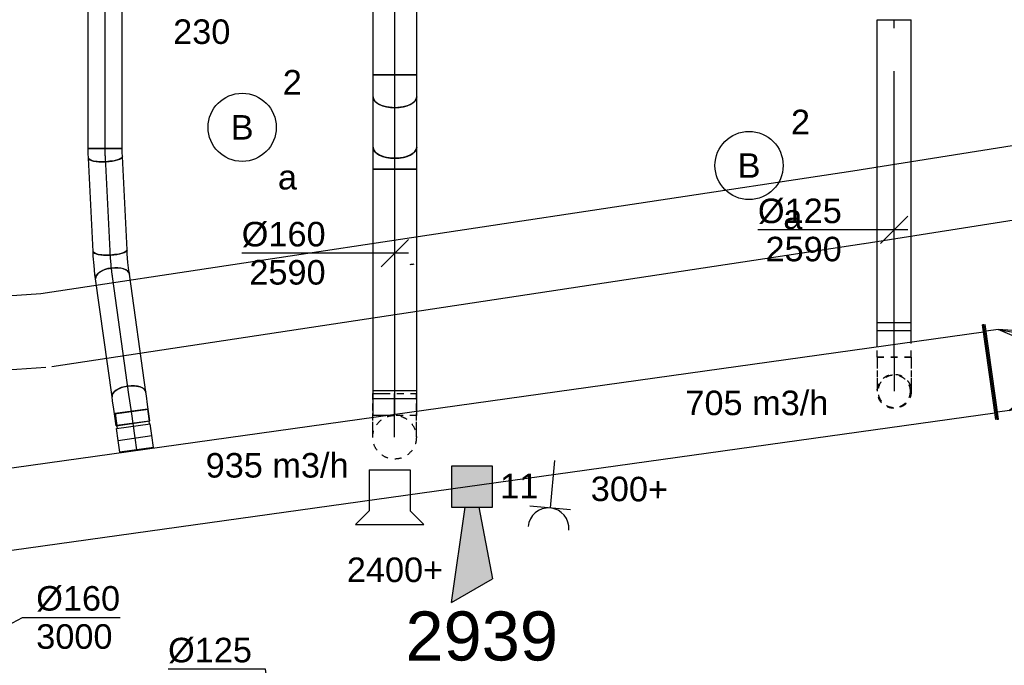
# Model space of a CAD drawing. Extents: x -138812 to 250702, y -18987 to 104055.
# Tile 81 of 193: x 82784 to 86393, y 17318 to 19686. Entities that reach past the tile are written whole.
import ezdxf
from ezdxf.enums import TextEntityAlignment as Align

# ---------------------------------------------------------------- set-up
doc = ezdxf.new("R2010")
doc.units = 0
doc.header["$LTSCALE"] = 50
doc.linetypes.add('CENTER2', pattern=[28.575, 19.05, -3.175, 3.175, -3.175])
doc.linetypes.add('STREEPJES', pattern=[0.1, 0.05, -0.05])
doc.layers.get('0').update_dxf_attribs({"linetype": 'CONTINUOUS'})
for name, color, linetype in [('brandmeldserienummers', 1, 'CONTINUOUS'), ('EL6131--', 2, 'CONTINUOUS'), ('EL6222--', 3, 'CONTINUOUS'), ('EL6311--', 3, 'CONTINUOUS'), ('EL6511--', 3, 'CONTINUOUS'), ('EL6521--', 3, 'CONTINUOUS'), ('EM6131--', 1, 'CONTINUOUS'), ('lMcht retour bestaand_PR', 1, 'CONTINUOUS'), ('lucht retour bestaand_HL', 1, 'CONTINUOUS'), ('WL570---_RETOUR', 112, 'CONTINUOUS'), ('WL570---_RETOUR_HL', 8, 'CONTINUOUS'), ('WL570---_RETOUR_RST', 2, 'CONTINUOUS'), ('WM570---_RETOUR', 1, 'CONTINUOUS'), ('WM570---_RETOUR_PR', 1, 'CONTINUOUS'), ('WM570---_RETOUR_RST_PR', 1, 'CONTINUOUS'), ('WM570---_TOEVOER', 1, 'CONTINUOUS')]:
    doc.layers.add(name, color=color, linetype=linetype)
doc.styles.add('BURO-018', font='ARIAL.TTF', dxfattribs={"height": 90})

# ---------------------------------------------------------------- blocks, each defined once
blk = doc.blocks.new('*U24')
at = {"color": 0, "ltscale": 10}
blk.add_arc((-3.5, 135, -2730), 270, 270, 273, dxfattribs=at)
at = {"layer": 'EM6131--', "color": 1, "linetype": 'Continuous', "style": 'BURO-018'}
blk.add_attdef('POSNR', text='', height=90, dxfattribs=at).set_placement((0, 0), align=Align.MIDDLE)
blk = doc.blocks.new('E00028')
at = {"color": 0, "linetype": 'Continuous'}
for p, q in [((1.5, 11), (-1.5, 9.268)), ((1.5, 11), (0.5, 4)), ((-0.5, 4), (-1.5, 9.268)), ((-1.5, 4), (-1.5, 1)), ((1.5, 4), (-1.5, 4)), ((1.5, 1), (1.5, 4)), ((-1.5, 1), (1.5, 1))]:
    blk.add_line(p, q, dxfattribs=at)
for points in [[(-1.5, 9.268), (1.5, 11), (-0.5, 4), (0.5, 4)], [(-1.5, 4), (1.5, 4), (-1.5, 1), (1.5, 1)]]:
    blk.add_solid(points, dxfattribs=at)
at = {"color": 0, "linetype": 'Continuous', "style": 'BURO-018'}
blk.add_attdef('E_TEXT1', text='', height=1.8, dxfattribs=at).set_placement((0, 13.5), align=Align.MIDDLE)
at = {"color": 0, "linetype": 'Continuous', "style": 'BURO-018', "flags": 1}
blk.add_attdef('E_MATCODE', (0, 0), '', height=1.8, dxfattribs=at)
blk = doc.blocks.new('*U67')
at = {"color": 0, "ltscale": 10}
for p, q in [((0, 135, -2730), (1945.3, 135, -2730)), ((0, -135, -2730), (1945.3, -135, -2730))]:
    blk.add_line(p, q, dxfattribs=at)
at = {"layer": 'EM6131--', "color": 1, "style": 'BURO-018'}
blk.add_attdef('POSNR', text='', height=90, dxfattribs=at).set_placement((0, 0), align=Align.MIDDLE)
blk = doc.blocks.new('*U68')
at = {"color": 0, "ltscale": 10}
for p, q in [((0, 135, -2730), (3011.4, 135, -2730)), ((0, -135, -2730), (3011.4, -135, -2730))]:
    blk.add_line(p, q, dxfattribs=at)
at = {"layer": 'EM6131--', "color": 1, "style": 'BURO-018'}
blk.add_attdef('POSNR', text='', height=90, dxfattribs=at).set_placement((0, 0), align=Align.MIDDLE)
blk = doc.blocks.new('*U69')
at = {"color": 0, "ltscale": 10}
for p, q in [((0, 135, -2730), (193.9, 135, -2730)), ((355.9, 135, -2730), (3468.5, 135, -2730)), ((0, -135, -2730), (153.2, -135, -2730)), ((313, -135, -2730), (3468.5, -135, -2730))]:
    blk.add_line(p, q, dxfattribs=at)
at = {"color": 0, "linetype": 'STREEPJES', "ltscale": 10}
for p, q in [((193.9, 135, -2730), (355.9, 135, -2730)), ((153.2, -135, -2730), (313, -135, -2730))]:
    blk.add_line(p, q, dxfattribs=at)
at = {"layer": 'EM6131--', "color": 1, "style": 'BURO-018'}
blk.add_attdef('POSNR', text='', height=90, dxfattribs=at).set_placement((0, 0), align=Align.MIDDLE)
blk = doc.blocks.new('*U195')
at = {"color": 0, "ltscale": 10}
for p, q in [((0, 62.5, -2590.4), (1141.8, 62.5, -2590.4)), ((0, -62.5, -2590.4), (0, 62.5, -2590.4)), ((1141.8, 62.5, -2590.4), (1141.8, -62.5, -2590.4)), ((0, -62.5, -2590.4), (1141.8, -62.5, -2590.4))]:
    blk.add_line(p, q, dxfattribs=at)
at = {"layer": 'WL570---_RETOUR_HL', "linetype": 'CENTER2'}
blk.add_line((0, 0, -2590.4), (1141.8, 0, -2590.4), dxfattribs=at)
at = {"layer": 'WM570---_RETOUR_PR', "color": 1, "style": 'BURO-018'}
blk.add_attdef('POSNR', text='', height=90, dxfattribs=at).set_placement((0, 0), align=Align.MIDDLE)
blk = doc.blocks.new('*U196')
at = {"layer": 'WM570---_RETOUR', "color": 0, "ltscale": 10}
for p, q in [((-50, -50), (50, 50)), ((50, 0), (-499.7, 0))]:
    blk.add_line(p, q, dxfattribs=at)
at = {"layer": 'WM570---_RETOUR', "color": 0, "style": 'BURO-018'}
for s, p in [('%%c125', (-499.7, 25)), ('2590', (-471.8, -115))]:
    blk.add_text(s, height=90, dxfattribs=at).set_placement(p)
blk = doc.blocks.new('*U197')
at = {"color": 8, "linetype": 'STREEPJES', "ltscale": 10}
for p, q in [((0, 62.5, -2590.4), (39, 62.5, -2590.4)), ((0, -62.5, -2590.4), (0, 62.5, -2590.4)), ((0, -62.5, -2590.4), (56.5, -62.5, -2590.4))]:
    blk.add_line(p, q, dxfattribs=at)
at = {"color": 0, "ltscale": 10}
for p, q in [((39, 62.5, -2590.4), (127.4, 62.5, -2590.4)), ((127.4, 62.5, -2590.4), (127.4, -62.5, -2590.4)), ((56.5, -62.5, -2590.4), (127.4, -62.5, -2590.4))]:
    blk.add_line(p, q, dxfattribs=at)
at = {"layer": 'WL570---_RETOUR_HL', "linetype": 'CENTER2'}
blk.add_line((0, 0, -2590.4), (127.4, 0, -2590.4), dxfattribs=at)
at = {"layer": 'WM570---_RETOUR_PR', "color": 1, "style": 'BURO-018'}
blk.add_attdef('POSNR', text='', height=90, dxfattribs=at).set_placement((0, 0), align=Align.MIDDLE)
blk = doc.blocks.new('*U198')
at = {"color": 8, "linetype": 'STREEPJES', "ltscale": 10}
for p, q in [((-125, 62.5, -2590.4), (-108.5, 62.5, -2590.4)), ((-125, -62.5, -2590.4), (-125, 62.5, -2590.4)), ((-108.5, 62.5, -2590.4), (-76.8, 62.5, -2590.4)), ((-76.8, 62.5, -2590.4), (-48.2, 62.5, -2590.4)), ((-48.2, 62.5, -2590.4), (-25, 62.5, -2590.4)), ((-25, 62.5, -2590.4), (-8.5, 62.5, -2590.4)), ((-8.5, 62.5, -2590.4), (0, 62.5, -2590.4)), ((-125, -62.5, -2590.4), (-108.5, -62.5, -2590.4)), ((-108.5, -62.5, -2590.4), (-76.8, -62.5, -2590.4)), ((-76.8, -62.5, -2590.4), (-48.2, -62.5, -2590.4)), ((-48.2, -62.5, -2590.4), (-25, -62.5, -2590.4)), ((-25, -62.5, -2590.4), (-8.5, -62.5, -2590.4)), ((-8.5, -62.5, -2590.4), (0, -62.5, -2590.4))]:
    blk.add_line(p, q, dxfattribs=at)
blk.add_circle((0, 0, -2590.4), 62.5, dxfattribs=at)
for end in [89.82, 270]:
    blk.add_arc((0, 0, -2590.4), 59.4, 90, end, dxfattribs=at)
at = {"layer": 'WL570---_RETOUR_HL', "linetype": 'CENTER2'}
blk.add_line((-125, 0, -2590.4), (0, 0, -2590.4), dxfattribs=at)
at = {"layer": 'WM570---_RETOUR_PR', "color": 1, "style": 'BURO-018'}
blk.add_attdef('POSNR', text='', height=90, dxfattribs=at).set_placement((0, 0), align=Align.MIDDLE)
blk = doc.blocks.new('*U428')
at = {"color": 0, "ltscale": 10}
for p, q in [((-37.2, 80, -2740.4), (-18.9, 80, -2740.4)), ((-18.9, 80, -2740.4), (21.8, 80, -2740.4)), ((21.8, 80, -2740.4), (42.9, 80, -2740.4)), ((42.9, 80, -2740.4), (42.9, -80, -2740.4)), ((-37.2, -80, -2740.4), (-18.9, -80, -2740.4)), ((-18.9, -80, -2740.4), (21.8, -80, -2740.4)), ((21.8, -80, -2740.4), (42.9, -80, -2740.4))]:
    blk.add_line(p, q, dxfattribs=at)
at = {"color": 0, "ltscale": 10, "extrusion": (-2.43531e-32, -2.46519e-32, -1)}
blk.add_ellipse((-37.2, 0, -2740.4), major_axis=(0, -80), ratio=0.5, start_param=0, end_param=3.141593, dxfattribs=at)
at = {"layer": 'WL570---_RETOUR_HL', "linetype": 'CENTER2'}
blk.add_line((-37.2, 0, -2740.4), (42.9, 0, -2740.4), dxfattribs=at)
at = {"layer": 'WM570---_RETOUR_PR', "color": 1, "style": 'BURO-018'}
blk.add_attdef('POSNR', text='', height=90, dxfattribs=at).set_placement((0, 0), align=Align.MIDDLE)
blk = doc.blocks.new('*U429')
at = {"color": 0, "ltscale": 10}
for p, q in [((0, 80, -2611.8), (185.5, 80, -2611.8)), ((0, -80, -2611.8), (185.5, -80, -2611.8))]:
    blk.add_line(p, q, dxfattribs=at)
at = {"color": 0, "ltscale": 10, "extrusion": (0, 0, -1)}
blk.add_ellipse((0, 0, -2611.8), major_axis=(0, -80), ratio=0.5, start_param=0, end_param=3.141593, dxfattribs=at)
at = {"color": 0, "ltscale": 10}
blk.add_ellipse((185.5, 0, -2611.8), major_axis=(0, -80), ratio=0.5, start_param=3.141593, end_param=6.283185, dxfattribs=at)
at = {"layer": 'WL570---_RETOUR_HL', "linetype": 'CENTER2'}
blk.add_line((0, 0, -2611.8), (185.5, 0, -2611.8), dxfattribs=at)
at = {"layer": 'WM570---_RETOUR_PR', "color": 1, "style": 'BURO-018'}
blk.add_attdef('POSNR', text='', height=90, dxfattribs=at).set_placement((0, 0), align=Align.MIDDLE)
blk = doc.blocks.new('*U430')
at = {"color": 0, "ltscale": 10}
for p, q in [((-42.9, 80, -2590.4), (-21.8, 80, -2590.4)), ((-42.9, -80, -2590.4), (-42.9, 80, -2590.4)), ((-21.8, 80, -2590.4), (18.9, 80, -2590.4)), ((18.9, 80, -2590.4), (37.2, 80, -2590.4)), ((-42.9, -80, -2590.4), (-21.8, -80, -2590.4)), ((-21.8, -80, -2590.4), (18.9, -80, -2590.4)), ((18.9, -80, -2590.4), (37.2, -80, -2590.4))]:
    blk.add_line(p, q, dxfattribs=at)
blk.add_ellipse((37.2, 0, -2590.4), major_axis=(0, -80), ratio=0.5, start_param=3.141593, end_param=6.283185, dxfattribs=at)
at = {"layer": 'WL570---_RETOUR_HL', "linetype": 'CENTER2'}
blk.add_line((-42.9, 0, -2590.4), (37.2, 0, -2590.4), dxfattribs=at)
at = {"layer": 'WM570---_RETOUR_PR', "color": 1, "style": 'BURO-018'}
blk.add_attdef('POSNR', text='', height=90, dxfattribs=at).set_placement((0, 0), align=Align.MIDDLE)
blk = doc.blocks.new('*U431')
at = {"color": 0, "ltscale": 10}
for p, q in [((0, 80, -2590.4), (842.8, 80, -2590.4)), ((0, -80, -2590.4), (0, 80, -2590.4)), ((842.8, 80, -2590.4), (842.8, -80, -2590.4)), ((0, -80, -2590.4), (842.8, -80, -2590.4))]:
    blk.add_line(p, q, dxfattribs=at)
at = {"layer": 'WL570---_RETOUR_HL', "linetype": 'CENTER2'}
blk.add_line((0, 0, -2590.4), (842.8, 0, -2590.4), dxfattribs=at)
at = {"layer": 'WM570---_RETOUR_PR', "color": 1, "style": 'BURO-018'}
blk.add_attdef('POSNR', text='', height=90, dxfattribs=at).set_placement((0, 0), align=Align.MIDDLE)
blk = doc.blocks.new('*U432')
at = {"layer": 'WM570---_RETOUR', "color": 0, "ltscale": 10}
for p, q in [((-50, -50), (50, 50)), ((50, 0), (-561.4, 0))]:
    blk.add_line(p, q, dxfattribs=at)
at = {"layer": 'WM570---_RETOUR', "color": 0, "style": 'BURO-018'}
for s, p in [('%%c160', (-561.4, 25)), ('2590', (-533.5, -115))]:
    blk.add_text(s, height=90, dxfattribs=at).set_placement(p)
blk = doc.blocks.new('*U433')
at = {"color": 0, "ltscale": 10}
for p, q in [((0, 80, -2740.4), (974.3, 80, -2740.4)), ((0, -80, -2740.4), (0, 80, -2740.4)), ((0, -80, -2740.4), (974.3, -80, -2740.4))]:
    blk.add_line(p, q, dxfattribs=at)
at = {"layer": 'WL570---_RETOUR_HL', "linetype": 'CENTER2'}
blk.add_line((0, 0, -2740.4), (974.3, 0, -2740.4), dxfattribs=at)
at = {"layer": 'WM570---_RETOUR_PR', "color": 1, "style": 'BURO-018'}
blk.add_attdef('POSNR', text='', height=90, dxfattribs=at).set_placement((0, 0), align=Align.MIDDLE)
blk = doc.blocks.new('*U467')
at = {"ltscale": 10}
for points in [[(-42.8, 146.7), (-129.9, 288.1), (-72.9, 310)], [(0, 154), (-30.6, 317.2), (30.6, 317.2)], [(42.8, 146.7), (72.9, 310), (129.9, 288.1)]]:
    blk.add_hatch(color=0, dxfattribs=at).paths.add_polyline_path(points)
at = {"color": 0, "ltscale": 10}
for p, q in [((0, 600, -2400), (0, 154, -2400)), ((-203.8, 565.3, -2400), (-42.8, 146.7, -2400)), ((203.8, 565.3, -2400), (42.8, 146.7, -2400))]:
    blk.add_line(p, q, dxfattribs=at)
for radius, start, end in [(124, 130.3832, 50.0277), (100, 143.3355, 37.0753)]:
    blk.add_arc((0, 0, -2400), radius, start, end, dxfattribs=at)
at = {"layer": 'WL570---_RETOUR_RST', "color": 1, "style": 'BURO-018'}
for tag in ['MC', 'Q']:
    blk.add_attdef(tag, text='', height=90, dxfattribs=at).set_placement((0, 0), align=Align.MIDDLE)
at = {"layer": 'WM570---_RETOUR_RST_PR', "color": 1, "style": 'BURO-018'}
blk.add_attdef('POSNR', text='', height=90, dxfattribs=at).set_placement((0, 0), align=Align.MIDDLE)
blk = doc.blocks.new('*U472')
at = {"color": 8, "linetype": 'STREEPJES', "ltscale": 10}
blk.add_circle((0, 0, -2900), 80, dxfattribs=at)
at = {"layer": 'WL570---_RETOUR_HL', "linetype": 'CENTER2'}
blk.add_circle((0, 0, -2900), 0.075, dxfattribs=at)
at = {"layer": 'WM570---_RETOUR_PR', "color": 1, "style": 'BURO-018'}
blk.add_attdef('POSNR', text='', height=90, dxfattribs=at).set_placement((0, 0), align=Align.MIDDLE)
blk = doc.blocks.new('*U473')
at = {"color": 0, "ltscale": 10}
for p, q in [((-80, 154.6, -2590.4), (-80, 160, -2590.4)), ((-80, 160, -2590.4), (-41.4, 160, -2590.4))]:
    blk.add_line(p, q, dxfattribs=at)
at = {"color": 8, "linetype": 'STREEPJES', "ltscale": 10}
for p, q in [((-80, 138.9, -2590.4), (-80, 154.6, -2590.4)), ((-41.4, 160, -2590.4), (80, 160, -2590.4)), ((80, 138.9, -2590.4), (80, 160, -2590.4)), ((-80, 98.2, -2590.4), (-80, 138.9, -2590.4)), ((80, 98.2, -2590.4), (80, 138.9, -2590.4)), ((-80, 61.8, -2590.4), (-80, 98.2, -2590.4)), ((80, 61.8, -2590.4), (80, 98.2, -2590.4)), ((-80, 32, -2590.4), (-80, 61.8, -2590.4)), ((80, 32, -2590.4), (80, 61.8, -2590.4)), ((-80, 10.9, -2590.4), (-80, 32, -2590.4)), ((-80, 0, -2590.4), (-80, 10.9, -2590.4)), ((80, 10.9, -2590.4), (80, 32, -2590.4)), ((80, 0, -2590.4), (80, 10.9, -2590.4))]:
    blk.add_line(p, q, dxfattribs=at)
at = {"layer": 'WL570---_RETOUR_HL', "linetype": 'CENTER2'}
blk.add_line((0, 0, -2590.4), (0, 160, -2590.4), dxfattribs=at)
at = {"layer": 'WM570---_RETOUR_PR', "color": 1, "style": 'BURO-018'}
blk.add_attdef('POSNR', text='', height=90, dxfattribs=at).set_placement((0, 0), align=Align.MIDDLE)
blk = doc.blocks.new('*U474')
at = {"color": 0, "ltscale": 10}
for p, q in [((0, 80, -2590.4), (92.4, 80, -2590.4)), ((0, 41.4, -2590.4), (0, 80, -2590.4)), ((92.4, 80, -2590.4), (92.4, -80, -2590.4)), ((17, -80, -2590.4), (92.4, -80, -2590.4))]:
    blk.add_line(p, q, dxfattribs=at)
at = {"color": 8, "linetype": 'STREEPJES', "ltscale": 10}
for q in [(0, 41.4, -2590.4), (17, -80, -2590.4)]:
    blk.add_line((0, -80, -2590.4), q, dxfattribs=at)
at = {"layer": 'WL570---_RETOUR_HL', "linetype": 'CENTER2'}
blk.add_line((0, 0, -2590.4), (92.4, 0, -2590.4), dxfattribs=at)
at = {"layer": 'WM570---_RETOUR_PR', "color": 1, "style": 'BURO-018'}
blk.add_attdef('POSNR', text='', height=90, dxfattribs=at).set_placement((0, 0), align=Align.MIDDLE)
blk = doc.blocks.new('*U498')
at = {"color": 0, "ltscale": 10}
for p, q in [((-5, 175, -3000), (0, 175, -3000)), ((-5, -175, -3000), (-5, 175, -3000)), ((0, -175, -3000), (0, 175, -3000)), ((45, 150, -3000), (0, 150, -3000)), ((290, 0, -3000), (45, 150, -3000)), ((45, 150, -3000), (290, 70.7, -3000)), ((290, 100, -3000), (45, 150, -3000)), ((295, 100, -3000), (290, 100, -3000)), ((290, -100, -3000), (290, 100, -3000)), ((295, -100, -3000), (295, 100, -3000)), ((290, 0, -3000), (45, -150, -3000)), ((45, -150, -3000), (290, -70.7, -3000)), ((45, -150, -3000), (290, -100, -3000)), ((295, -100, -3000), (290, -100, -3000)), ((-5, -175, -3000), (0, -175, -3000)), ((45, -150, -3000), (0, -150, -3000))]:
    blk.add_line(p, q, dxfattribs=at)
at = {"layer": 'lMcht retour bestaand_PR', "color": 1, "style": 'BURO-018'}
blk.add_attdef('POSNR', text='', height=90, dxfattribs=at).set_placement((0, 0), align=Align.MIDDLE)
blk = doc.blocks.new('*U506')
at = {"color": 0, "ltscale": 10}
for p, q in [((0, 62.5, -3000), (44.2, 62.5, -3000)), ((0, -62.5, -3000), (0, 62.5, -3000)), ((44.2, 62.5, -3000), (44.2, -62.5, -3000)), ((0, -62.5, -3000), (44.2, -62.5, -3000))]:
    blk.add_line(p, q, dxfattribs=at)
at = {"layer": 'lucht retour bestaand_HL', "linetype": 'CENTER2'}
blk.add_line((0, 0, -3000), (44.2, 0, -3000), dxfattribs=at)
at = {"layer": 'lMcht retour bestaand_PR', "color": 1, "style": 'BURO-018'}
blk.add_attdef('POSNR', text='', height=90, dxfattribs=at).set_placement((0, 0), align=Align.MIDDLE)
blk = doc.blocks.new('*U507')
at = {"color": 0, "ltscale": 10}
for p, q in [((-49.3, 62.5, -3000), (-5, 62.5, -3000)), ((-49.3, 62.5, -3000), (-49.3, -62.5, -3000)), ((-5, 62.5, -3000), (-5, -62.5, -3000)), ((-5, 59.375, -3000), (5, 59.375, -3000)), ((5, 62.5, -3000), (49.3, 62.5, -3000)), ((5, 62.5, -3000), (5, -62.5, -3000)), ((49.3, 62.5, -3000), (49.3, -62.5, -3000)), ((-49.3, -62.5, -3000), (-5, -62.5, -3000)), ((-5, -59.375, -3000), (5, -59.375, -3000)), ((5, -62.5, -3000), (49.3, -62.5, -3000))]:
    blk.add_line(p, q, dxfattribs=at)
at = {"layer": 'lucht retour bestaand_HL', "linetype": 'CENTER2'}
blk.add_line((-49.3, 0, -3000), (49.3, 0, -3000), dxfattribs=at)
at = {"layer": 'lMcht retour bestaand_PR', "color": 1, "style": 'BURO-018'}
blk.add_attdef('POSNR', text='', height=90, dxfattribs=at).set_placement((0, 0), align=Align.MIDDLE)
blk = doc.blocks.new('*U508')
at = {"color": 0, "ltscale": 10}
for p, q in [((-33.5, 59.4, -3000), (-77.8, 59.4, -3000)), ((-77.8, -59.4, -3000), (-77.8, 59.4, -3000)), ((-33.5, 62.5, -3000), (-17, 62.5, -3000)), ((-33.5, -62.5, -3000), (-33.5, 62.5, -3000)), ((-33.5, -59.4, -3000), (-33.5, 59.4, -3000)), ((-17, 62.5, -3000), (14.8, 62.5, -3000)), ((14.8, 62.5, -3000), (29, 62.5, -3000)), ((-33.5, -59.4, -3000), (-77.8, -59.4, -3000)), ((-33.5, -62.5, -3000), (-17, -62.5, -3000)), ((-17, -62.5, -3000), (14.8, -62.5, -3000)), ((14.8, -62.5, -3000), (29, -62.5, -3000))]:
    blk.add_line(p, q, dxfattribs=at)
at = {"color": 0, "ltscale": 10, "extrusion": (-5.93159e-33, -3.97222e-18, -1)}
blk.add_ellipse((29, 0, -3000), major_axis=(0, 62.5), ratio=0.5, start_param=0, end_param=3.141593, dxfattribs=at)
at = {"layer": 'lucht retour bestaand_HL', "linetype": 'CENTER2'}
blk.add_line((-33.5, 0, -3000), (29, 0, -3000), dxfattribs=at)
at = {"layer": 'lMcht retour bestaand_PR', "color": 1, "style": 'BURO-018'}
blk.add_attdef('POSNR', text='', height=90, dxfattribs=at).set_placement((0, 0), align=Align.MIDDLE)
blk = doc.blocks.new('*U509')
at = {"color": 0, "ltscale": 10}
for p, q in [((0, 62.5, -2983.3), (437.2, 62.5, -2983.3)), ((0, -62.5, -2983.3), (437.2, -62.5, -2983.3))]:
    blk.add_line(p, q, dxfattribs=at)
blk.add_ellipse((0, 0, -2983.3), major_axis=(0, 62.5), ratio=0.5, start_param=3.141593, end_param=6.283185, dxfattribs=at)
at = {"color": 0, "ltscale": 10, "extrusion": (-5.59371e-17, 8.257e-19, -1)}
blk.add_ellipse((437.2, 0, -2983.3), major_axis=(0, 62.5), ratio=0.5, start_param=0, end_param=3.141593, dxfattribs=at)
at = {"layer": 'WL570---_RETOUR_HL', "linetype": 'CENTER2'}
blk.add_line((0, 0, -2983.3), (437.2, 0, -2983.3), dxfattribs=at)
at = {"layer": 'WM570---_RETOUR_PR', "color": 1, "style": 'BURO-018'}
blk.add_attdef('POSNR', text='', height=90, dxfattribs=at).set_placement((0, 0), align=Align.MIDDLE)
blk = doc.blocks.new('*U510')
at = {"color": 0, "ltscale": 10}
for p, q in [((-44.9, 62.5, -2704.9), (-29.7, 62.5, -2704.9)), ((-29.4, 62.5, -2704.9), (-29.7, 62.5, -2704.9)), ((-29.4, 62.5, -2704.9), (4.1, 61.4, -2704.9)), ((4.1, 61.4, -2704.9), (38.7, 59.3, -2704.9)), ((38.7, 59.3, -2704.9), (55.5, 57.8, -2704.9)), ((-44.9, -62.5, -2704.9), (-31.6, -62.5, -2704.9)), ((-31.6, -62.5, -2704.9), (-1.7, -63.5, -2704.9)), ((-1.7, -63.5, -2704.9), (29.4, -65.4, -2704.9)), ((29.4, -65.4, -2704.9), (44.3, -66.7, -2704.9))]:
    blk.add_line(p, q, dxfattribs=at)
for centre, major_axis, ratio in [((-44.9, 0, -2704.9), (0, 62.5), 0.5), ((49.9, -4.5, -2704.9), (-5.6, -62.3), 0.254265)]:
    blk.add_ellipse(centre, major_axis=major_axis, ratio=ratio, start_param=3.141593, end_param=6.283185, dxfattribs=at)
at = {"layer": 'WL570---_RETOUR_HL', "linetype": 'CENTER2', "extrusion": (4.96145e-17, -2.09602e-17, -1)}
blk.add_ellipse((17.2, -15.2, -2704.9), major_axis=(124.8, -7.7), ratio=0.105417, start_param=4.185552, end_param=4.97095, dxfattribs=at)
at = {"layer": 'WM570---_RETOUR_PR', "color": 1, "style": 'BURO-018'}
blk.add_attdef('POSNR', text='', height=90, dxfattribs=at).set_placement((0, 0), align=Align.MIDDLE)
blk = doc.blocks.new('*U511')
at = {"color": 0, "ltscale": 10}
for p, q in [((0, 62.5, -2718.1), (342.7, 62.5, -2718.1)), ((0, -62.5, -2718.1), (342.7, -62.5, -2718.1))]:
    blk.add_line(p, q, dxfattribs=at)
at = {"color": 0, "ltscale": 10, "extrusion": (2.77209e-17, -1.3872e-18, -1)}
blk.add_ellipse((0, 0, -2718.1), major_axis=(0, -62.5), ratio=0.254265, start_param=0, end_param=3.141593, dxfattribs=at)
at = {"color": 0, "ltscale": 10}
blk.add_ellipse((342.7, 0, -2718.1), major_axis=(0, -62.5), ratio=0.254265, start_param=3.141593, end_param=6.283185, dxfattribs=at)
at = {"layer": 'WL570---_RETOUR_HL', "linetype": 'CENTER2'}
blk.add_line((0, 0, -2718.1), (342.7, 0, -2718.1), dxfattribs=at)
at = {"layer": 'WM570---_RETOUR_PR', "color": 1, "style": 'BURO-018'}
blk.add_attdef('POSNR', text='', height=90, dxfattribs=at).set_placement((0, 0), align=Align.MIDDLE)
blk = doc.blocks.new('*U512')
at = {"color": 0, "ltscale": 10}
for p, q in [((-15.9, 62.5, -2812.4), (1.5, 62.5, -2812.4)), ((1.6, 62.5, -2812.4), (19.6, 61.6, -2812.4)), ((19.6, 61.6, -2812.4), (13.3, -63.2, -2812.4)), ((-15.9, -62.5, -2812.4), (-1.6, -62.5, -2812.4)), ((-1.6, -62.5, -2812.4), (13.3, -63.2, -2812.4))]:
    blk.add_line(p, q, dxfattribs=at)
at = {"color": 0, "ltscale": 10, "extrusion": (8.12094e-18, -5.5987e-17, -1)}
blk.add_ellipse((-15.9, 0, -2812.4), major_axis=(0, -62.5), ratio=0.254265, start_param=0, end_param=3.141593, dxfattribs=at)
at = {"layer": 'WL570---_RETOUR_HL', "linetype": 'CENTER2', "extrusion": (8.12094e-18, -5.5987e-17, -1)}
blk.add_ellipse((15.3, -24.1, -2812.4), major_axis=(-124.9, 6.2), ratio=0.186758, start_param=1.308997, end_param=1.570796, dxfattribs=at)
at = {"layer": 'WM570---_RETOUR_PR', "color": 1, "style": 'BURO-018'}
blk.add_attdef('POSNR', text='', height=90, dxfattribs=at).set_placement((0, 0), align=Align.MIDDLE)
blk = doc.blocks.new('*U513')
at = {"color": 0, "ltscale": 10}
for p, q in [((0, 62.5, -2812.4), (1465.1, 62.5, -2812.4)), ((0, -62.5, -2812.4), (0, 62.5, -2812.4)), ((0, -62.5, -2812.4), (1465.1, -62.5, -2812.4))]:
    blk.add_line(p, q, dxfattribs=at)
at = {"layer": 'WL570---_RETOUR_HL', "linetype": 'CENTER2'}
blk.add_line((0, 0, -2812.4), (1465.1, 0, -2812.4), dxfattribs=at)
at = {"layer": 'WM570---_RETOUR_PR', "color": 1, "style": 'BURO-018'}
blk.add_attdef('POSNR', text='', height=90, dxfattribs=at).set_placement((0, 0), align=Align.MIDDLE)
blk = doc.blocks.new('*U560')
at = {"color": 0, "ltscale": 10}
for p, q in [((5, 150, -3000), (5442.3, 150, -3000)), ((5447.3, 175, -3000), (5442.3, 175, -3000)), ((5442.3, -175, -3000), (5442.3, 175, -3000)), ((5447.3, -175, -3000), (5447.3, 175, -3000)), ((5, -150, -3000), (5442.3, -150, -3000)), ((5447.3, -175, -3000), (5442.3, -175, -3000))]:
    blk.add_line(p, q, dxfattribs=at)
at = {"layer": 'lMcht retour bestaand_PR', "color": 1, "style": 'BURO-018'}
blk.add_attdef('POSNR', text='', height=90, dxfattribs=at).set_placement((0, 0), align=Align.MIDDLE)
blk = doc.blocks.new('*U575')
at = {"layer": 'WM570---_RETOUR', "color": 0, "ltscale": 10}
for p, q in [((-42.3, 302.5), (-399.9, 302.5)), ((6.9, -49.5), (-42.3, 302.5)), ((-56.5, 42.6), (56.5, -42.6))]:
    blk.add_line(p, q, dxfattribs=at)
at = {"layer": 'WM570---_RETOUR', "color": 0, "style": 'BURO-018'}
for s, p in [('%%c125', (-399.9, 327.5)), ('3000', (-372, 187.5))]:
    blk.add_text(s, height=90, dxfattribs=at).set_placement(p)
blk = doc.blocks.new('*U576')
at = {"layer": 'WM570---_RETOUR', "color": 0, "ltscale": 10}
for p, q in [((-47, -24.9), (240.4, 127.2)), ((240.4, 127.2), (598, 127.2)), ((-54.4, 27.8), (54.4, -27.8))]:
    blk.add_line(p, q, dxfattribs=at)
at = {"layer": 'WM570---_RETOUR', "color": 0, "style": 'BURO-018'}
for s, p in [('%%c160', (290.4, 152.2)), ('3000', (290.4, 12.2))]:
    blk.add_text(s, height=90, dxfattribs=at).set_placement(p)
blk = doc.blocks.new('E00039')
at = {"color": 0, "linetype": 'Continuous'}
for p, q in [((-1.5, 4), (-2.5, 5)), ((-2.5, 5), (2.5, 5)), ((2.5, 5), (1.5, 4)), ((-1.5, 1), (-1.5, 4)), ((1.5, 1), (1.5, 4)), ((-1.5, 1), (1.5, 1))]:
    blk.add_line(p, q, dxfattribs=at)
at = {"color": 0, "linetype": 'Continuous', "style": 'BURO-018'}
blk.add_attdef('E_TEXT1', text='', height=1.8, dxfattribs=at).set_placement((0, 7.5), align=Align.MIDDLE)
at = {"color": 0, "linetype": 'Continuous', "style": 'BURO-018', "flags": 1}
blk.add_attdef('E_MATCODE', text='', height=1.8, dxfattribs=at).set_placement((0, 0), align=Align.MIDDLE)
blk = doc.blocks.new('1115B3A')
at = {"color": 0, "linetype": 'Continuous'}
blk.add_circle((0, 0), 2.5, dxfattribs=at)
at = {"color": 0, "linetype": 'Continuous', "style": 'BURO-018'}
for tag, p in [('E_GKAST', (0, 8)), ('E_GROEP', (0, 5)), ('E_SGROEP', (4.5, 5)), ('E_ARMCODE', (0, 0)), ('E_SLET', (4.5, -1))]:
    blk.add_attdef(tag, text='', height=1.8, dxfattribs=at).set_placement(p, align=Align.MIDDLE)
blk = doc.blocks.new('111304')
at = {"color": 0, "linetype": 'Continuous'}
for p, q in [((-1.5, 4.5), (1.5, 4.5)), ((0, 1), (0, 4.5))]:
    blk.add_line(p, q, dxfattribs=at)
blk.add_arc((0, 6), 1.5, 180, 0, dxfattribs=at)
at = {"color": 0, "linetype": 'Continuous', "style": 'BURO-018'}
for tag, p in [('E_GKAST', (0, 11.5)), ('E_GROEP', (0, 8.5)), ('E_SGROEP', (4.5, 8.5))]:
    blk.add_attdef(tag, text='', height=1.8, dxfattribs=at).set_placement(p, align=Align.MIDDLE)
at = {"color": 0, "linetype": 'Continuous', "style": 'BURO-018', "flags": 1}
for tag, p in [('E_VERMCODE', (13, 8.5)), ('E_MATCODE', (0, 0))]:
    blk.add_attdef(tag, text='', height=1.8, dxfattribs=at).set_placement(p, align=Align.MIDDLE)

msp = doc.modelspace()

# ---------------------------------------------------------------- block references
at = {"layer": 'EL6131--'}
for name, p, rotation in [('*U69', (89284.20279, 19541.89982, 2730), 189.027836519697), ('*U68', (85858.67103, 18997.64275, 2730), 188.6096487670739), ('*U67', (82870.70449, 18545.6615, 2730), 183.8676832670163)]:
    msp.add_blockref(name, p, dxfattribs=dict(at, rotation=rotation))
at = {"layer": 'EL6131--', "linetype": 'Continuous', "rotation": 4.744729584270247}
msp.add_blockref('*U24', (84207.66219, 18923.80834, 2730), dxfattribs=at)
at = {"layer": 'EL6222--'}
ref = msp.add_blockref('111304', (84748.42497, 18119.56535), dxfattribs=dict(at, xscale=50.00000000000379, yscale=50.00000000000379, zscale=50, rotation=174.9834507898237))
ref.add_attrib('E_GROEP', '11', dxfattribs={"layer": '0', "color": 1, "linetype": 'Continuous', "height": 90, "style": 'BURO-018'}).set_placement((84615.11799, 17976.14057), align=Align.MIDDLE)
at = {"layer": 'EL6311--'}
ref = msp.add_blockref('1115B3A', (83599.53021, 19291.53165), dxfattribs=dict(at, xscale=50.00000000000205, yscale=49.99999999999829, zscale=50, rotation=357.0917434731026))
ref.add_attrib('E_ARMCODE', 'B', dxfattribs={"layer": '0', "color": 1, "linetype": 'Continuous', "height": 90, "style": 'BURO-018'}).set_placement((83599.53021, 19291.53165), align=Align.MIDDLE)
ref.add_attrib('E_SLET', 'a', dxfattribs={"layer": '0', "color": 1, "linetype": 'Continuous', "height": 90, "style": 'BURO-018'}).set_placement((83765.42587, 19107.87809), align=Align.MIDDLE)
ref.add_attrib('E_GROEP', '2', dxfattribs={"layer": '0', "color": 1, "linetype": 'Continuous', "height": 90, "style": 'BURO-018'}).set_placement((83783.18377, 19457.42731), align=Align.MIDDLE)
ref = msp.add_blockref('1115B3A', (85457.67974, 19151.38223), dxfattribs=dict(at, xscale=50.00000000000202, yscale=49.99999999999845, zscale=50, rotation=355.4217764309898))
ref.add_attrib('E_ARMCODE', 'B', dxfattribs={"layer": '0', "color": 1, "linetype": 'Continuous', "height": 90, "style": 'BURO-018'}).set_placement((85457.67974, 19151.38223), align=Align.MIDDLE)
ref.add_attrib('E_SLET', 'a', dxfattribs={"layer": '0', "color": 1, "linetype": 'Continuous', "height": 90, "style": 'BURO-018'}).set_placement((85618.15285, 18962.97209), align=Align.MIDDLE)
ref.add_attrib('E_GROEP', '2', dxfattribs={"layer": '0', "color": 1, "linetype": 'Continuous', "height": 90, "style": 'BURO-018'}).set_placement((85646.08988, 19311.85534), align=Align.MIDDLE)
at = {"layer": 'EL6511--', "xscale": 50, "yscale": 50, "zscale": 50, "rotation": 180}
msp.add_blockref('E00028', (84441.54916, 18098.70636), dxfattribs=at)
at = {"layer": 'EL6521--', "xscale": -50, "yscale": 50, "zscale": 50, "rotation": 180}
msp.add_blockref('E00039', (84140.02111, 18085.0826), dxfattribs=at)
at = {"layer": 'WL570---_RETOUR'}
for name, p, rotation in [('*U513', (83097.22155, 19213.69634, 2812.4), 90), ('*U433', (84159.14412, 19483.65284, 2740.4), 90), ('*U195', (85989.74228, 18544.54669, 2590.4), 90), ('*U428', (84159.14412, 19440.75284, 2740.4), 90), ('*U429', (84159.14412, 19218.09771, 2611.85), 90), ('*U512', (83097.22155, 19197.23634, 2812.4), 92.86478337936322), ('*U430', (84159.14412, 19180.94522, 2590.4), 90), ('*U511', (83115.14528, 18839.05976, 2718.11543), 92.86478337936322), ('*U431', (84159.14412, 18295.22465, 2590.4), 90), ('*U510', (83117.64911, 18789.0248, 2704.94448), 97.97071148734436), ('*U509', (83184.492, 18311.64245, 2983.25), 97.97071148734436), ('*U498', (86347.45979, 18394.78689, 3000), 7.97071148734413), ('*U560', (80947.86384, 17638.73766, 3000), 7.97071148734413), ('*U197', (85989.74228, 18448.36874, 2590.4), 90), ('*U198', (85989.74228, 18323.36874, 2590.4), 270), ('*U508', (83188.51498, 18282.91088, 3000), 97.97071148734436), ('*U474', (84159.14412, 18234.0467, 2590.4), 90), ('*U507', (83199.9966, 18200.9108, 3000), 97.97071148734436), ('*U472', (84157.95498, 18154.85654, 2900), 277.9707114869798), ('*U506', (83212.96195, 18108.31409, 3000), 97.97071148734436)]:
    msp.add_blockref(name, p, dxfattribs=dict(at, rotation=rotation))
msp.add_blockref('*U473', (84157.95498, 18154.85654, 2590.4), dxfattribs=at)
at = {"layer": 'WL570---_RETOUR_RST'}
ref = msp.add_blockref('*U467', (83452.45058, 19888.51364, 2400), dxfattribs=at)
ref.add_attrib('Q', '230', dxfattribs={"color": 1, "height": 90, "style": 'BURO-018'}).set_placement((83451.22851, 19642.32653), align=Align.MIDDLE)
ref.add_attrib('MC', 'BB', dxfattribs={"color": 1, "height": 90, "style": 'BURO-018'}).set_placement((83722.67929, 19879.04949), align=Align.MIDDLE)
at = {"layer": 'WM570---_RETOUR'}
for name, p in [('*U196', (85989.74228, 18915.08572, 2590.4)), ('*U432', (84159.14412, 18829.7538, 2590.4)), ('*U576', (82554.03798, 17366.83461, 3000)), ('*U575', (83727.69697, 17001.82213, 3000))]:
    msp.add_blockref(name, p, dxfattribs=at)

# ---------------------------------------------------------------- texts
at = {"layer": 'brandmeldserienummers', "color": 1, "style": 'BURO-018'}
msp.add_text('2939', height=180, dxfattribs=at).set_placement((84197.97312, 17335.99252))
at = {"layer": 'EL6222--', "color": 1, "style": 'BURO-018'}
msp.add_text('300+', height=90, rotation=359.53441924, dxfattribs=at).set_placement((84876.95966, 17921.11068))
msp.add_text('2400+', height=90, dxfattribs=at).set_placement((83983.1222, 17623.74411))
at = {"layer": 'WM570---_TOEVOER', "style": 'BURO-018'}
for s, p in [('705 m3/h', (85224.21646, 18235.8314)), ('935 m3/h', (83465.42875, 18006.95677))]:
    msp.add_text(s, height=90, dxfattribs=at).set_placement(p)

doc.saveas('drawing.dxf')
